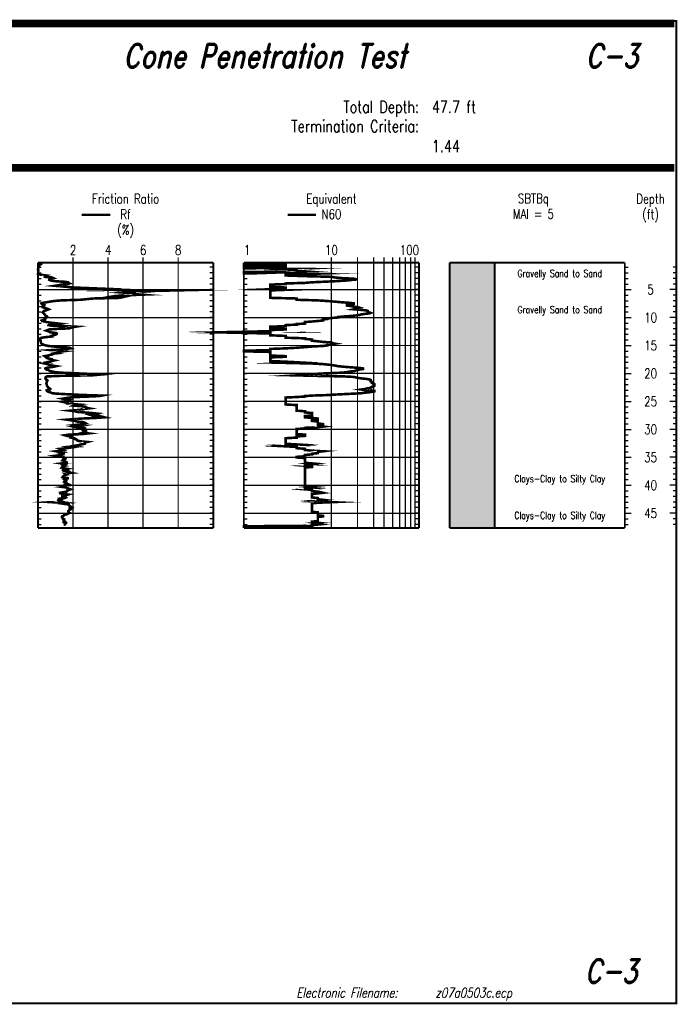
# Model space of a CAD drawing. Extents: x 0 to 10.2, y 0 to 7.6.
# Tile 5 of 5: x 5.1 to 10.2, y 0 to 7.6. Entities that reach past the tile are written whole.
import ezdxf
from ezdxf.enums import TextEntityAlignment as Align

# ---------------------------------------------------------------- set-up
doc = ezdxf.new("R2010")
doc.units = 0
doc.linetypes.add('Dot', pattern=[0.04, 0, -0.04])
doc.linetypes.add('Solid', pattern=[0])
doc.layers.get('0').update_dxf_attribs({"linetype": 'Solid'})
doc.styles.add('ROMAND', font='romand', dxfattribs={"height": 1})

msp = doc.modelspace()

# ---------------------------------------------------------------- linework, layer by layer
at = {"color": 7, "linetype": 'Solid'}
for points, const_width in [([(0, 0), (10.15, 0), (10.15, 7.625), (0, 7.625), (0, 0)], 0.015), ([(0, 0), (10.15, 0), (10.15, 7.625), (0, 7.625), (0, 0)], 0.015), ([(0, 0), (10.15, 0), (10.15, 7.625), (0, 7.625), (0, 0)], 0.015), ([(0, 0), (10.15, 0), (10.15, 7.625), (0, 7.625), (0, 0)], 0.015), ([(0, 0), (10.15, 0), (10.15, 7.625), (0, 7.625), (0, 0)], 0.015), ([(0, 0), (10.15, 0), (10.15, 7.625), (0, 7.625), (0, 0)], 0.015), ([(0, 0), (10.15, 0), (10.15, 7.625), (0, 7.625), (0, 0)], 0.015), ([(0, 0), (10.15, 0), (10.15, 7.625), (0, 7.625), (0, 0)], 0.015), ([(0, 0), (10.15, 0), (10.15, 7.625), (0, 7.625), (0, 0)], 0.015), ([(0, 0), (10.15, 0), (10.15, 7.625), (0, 7.625), (0, 0)], 0.015), ([(0, 0), (10.15, 0), (10.15, 7.625), (0, 7.625), (0, 0)], 0.015), ([(0, 0), (10.15, 0), (10.15, 7.625), (0, 7.625), (0, 0)], 0.015), ([(0, 0), (10.15, 0), (10.15, 7.625), (0, 7.625), (0, 0)], 0.015), ([(0, 0), (10.15, 0), (10.15, 7.625), (0, 7.625), (0, 0)], 0.015), ([(0, 0), (10.15, 0), (10.15, 7.625), (0, 7.625), (0, 0)], 0.015), ([(0, 0), (10.15, 0), (10.15, 7.625), (0, 7.625), (0, 0)], 0.015), ([(0, 0), (10.15, 0), (10.15, 7.625), (0, 7.625), (0, 0)], 0.015), ([(0, 0), (10.15, 0), (10.15, 7.625), (0, 7.625), (0, 0)], 0.015), ([(0, 0), (10.15, 0), (10.15, 7.625), (0, 7.625), (0, 0)], 0.015), ([(0, 0), (10.15, 0), (10.15, 7.625), (0, 7.625), (0, 0)], 0.015), ([(0, 0), (10.15, 0), (10.15, 7.625), (0, 7.625), (0, 0)], 0.015), ([(0, 0), (10.15, 0), (10.15, 7.625), (0, 7.625), (0, 0)], 0.015), ([(0.015, 7.62), (10.135, 7.62)], 0.03), ([(0.015, 7.59), (10.135, 7.59)], 0.03), ([(0.015, 6.5), (10.135, 6.5)], 0.03), ([(0.015, 6.47), (10.135, 6.47)], 0.03), ([(5.194, 5.75), (6.554, 5.75)], 0.015), ([(5.194, 5.75), (5.194, 3.6891)], 0.015), ([(6.554, 5.75), (6.554, 3.6891)], 0.015), ([(6.792, 5.75), (8.152, 5.75)], 0.015), ([(6.792, 5.75), (6.792, 3.6891)], 0.015), ([(8.152, 5.75), (8.152, 3.6891)], 0.015), ([(8.39, 5.75), (9.75, 5.75)], 0.015), ([(8.39, 5.75), (8.39, 3.6891)], 0.015), ([(8.74, 5.75), (8.74, 3.6891)], 0.015), ([(9.75, 5.75), (9.75, 3.6891)], 0.015), ([(9.75, 5.75), (9.75, 3.6891)], 0.015), ([(10.15, 5.75), (10.15, 3.6891)], 0.015), ([(5.194, 3.6891), (6.554, 3.6891)], 0.015), ([(6.792, 3.6891), (8.152, 3.6891)], 0.015), ([(8.39, 3.6891), (8.74, 3.6891)], 0.015), ([(8.74, 3.6891), (9.75, 3.6891)], 0.015)]:
    msp.add_lwpolyline(points, dxfattribs=dict(at, const_width=const_width))
at = {"color": 205, "linetype": 'Solid', "const_width": 0.02}
for points in [[(5.534, 6.12), (5.754, 6.12)], [(5.2266, 5.7404), (5.213, 5.737), (5.2103, 5.7335), (5.2049, 5.73), (5.1981, 5.7157), (5.1981, 5.7119), (5.194, 5.7004), (5.1954, 5.6965), (5.194, 5.6917), (5.1967, 5.6867), (5.1954, 5.6816), (5.194, 5.6603), (5.2185, 5.655), (5.2579, 5.6496), (5.2457, 5.6444), (5.247, 5.6391), (5.3028, 5.6342), (5.3123, 5.6293), (5.2851, 5.6246), (5.2824, 5.6208), (5.2838, 5.618), (5.2824, 5.6152), (5.2892, 5.6124), (5.2974, 5.6096), (5.3164, 5.6066), (5.3477, 5.6037), (5.4021, 5.6006), (5.4266, 5.5967), (5.4266, 5.5922), (5.4374, 5.5876), (5.4225, 5.5831), (5.3749, 5.5786), (5.3558, 5.5742), (5.3259, 5.5697), (5.3762, 5.5652), (5.4238, 5.5607), (5.4701, 5.5563), (5.583, 5.5517), (5.6945, 5.5472), (5.5911, 5.5427), (5.8033, 5.5382), (5.8672, 5.5337), (6.1215, 5.5305), (5.8862, 5.5251), (5.9542, 5.5202), (5.8767, 5.5154), (5.9434, 5.5105), (5.942, 5.5056), (6.0005, 5.5007), (5.874, 5.4958), (5.7978, 5.4909), (5.7693, 5.486), (5.8482, 5.481), (5.8264, 5.476), (5.6238, 5.471), (5.5734, 5.4661), (5.5272, 5.4611), (5.3749, 5.4562), (5.3164, 5.4513), (5.2865, 5.4465), (5.2606, 5.4418), (5.2321, 5.4374), (5.2198, 5.4331), (5.2226, 5.4288), (5.2334, 5.4245), (5.243, 5.4202), (5.2416, 5.416), (5.2334, 5.4117), (5.2266, 5.4074), (5.2294, 5.4032), (5.2416, 5.3991), (5.2552, 5.395), (5.2688, 5.3908), (5.277, 5.3871), (5.2552, 5.3788), (5.2416, 5.3748), (5.2375, 5.3709), (5.2321, 5.367), (5.2307, 5.363), (5.2334, 5.3591), (5.2375, 5.3552), (5.243, 5.3513), (5.247, 5.3474), (5.2484, 5.3434), (5.2498, 5.3394), (5.2566, 5.3355), (5.2634, 5.3315), (5.2661, 5.3276), (5.2593, 5.3237), (5.2538, 5.3197), (5.2511, 5.3158), (5.2498, 5.3119), (5.247, 5.308), (5.2334, 5.3041), (5.2226, 5.3001), (5.2253, 5.2963), (5.247, 5.2923), (5.2593, 5.2883), (5.2824, 5.2843), (5.3205, 5.2803), (5.3518, 5.2764), (5.311, 5.2724), (5.2797, 5.2683), (5.277, 5.2643), (5.296, 5.2602), (5.4075, 5.2561), (5.4864, 5.252), (5.4619, 5.2479), (5.447, 5.2433), (5.4361, 5.2391), (5.3327, 5.2348), (5.281, 5.2305), (5.2688, 5.2261), (5.2579, 5.2217), (5.2729, 5.2172), (5.281, 5.2128), (5.2892, 5.2083), (5.33, 5.2037), (5.3395, 5.1991), (5.3382, 5.1945), (5.33, 5.1898), (5.311, 5.1852), (5.2987, 5.1805), (5.3014, 5.1759), (5.2538, 5.1712), (5.2239, 5.1666), (5.2103, 5.1618), (5.2049, 5.1572), (5.2022, 5.1525), (5.2103, 5.1479), (5.2144, 5.1432), (5.2144, 5.1386), (5.2158, 5.134), (5.2158, 5.1294), (5.2185, 5.1248), (5.2212, 5.1202), (5.2294, 5.1157), (5.2375, 5.1112), (5.2552, 5.1067), (5.2715, 5.1026), (5.3191, 5.0981), (5.3994, 5.0934), (5.4374, 5.0887), (5.447, 5.0841), (5.413, 5.0795), (5.3667, 5.0748), (5.2946, 5.0701), (5.3368, 5.0655), (5.3885, 5.0609), (5.3518, 5.0562), (5.3382, 5.0515), (5.3504, 5.0468), (5.3042, 5.0421), (5.3055, 5.0374), (5.2865, 5.0327), (5.2742, 5.0281), (5.2457, 5.0234), (5.2525, 5.0186), (5.2661, 5.0139), (5.2634, 5.0092), (5.2756, 5.0045), (5.2987, 4.9997), (5.2974, 4.995), (5.3191, 4.9903), (5.296, 4.9855), (5.2824, 4.9806), (5.262, 4.9759), (5.2756, 4.9712), (5.247, 4.9664), (5.2674, 4.9619), (5.281, 4.9549), (5.3042, 4.9501), (5.3341, 4.9455), (5.3137, 4.9409), (5.281, 4.9365), (5.2593, 4.9321), (5.2511, 4.9279), (5.2525, 4.9238), (5.2593, 4.9197), (5.2742, 4.9155), (5.281, 4.9114), (5.2865, 4.9073), (5.3082, 4.9032), (5.3286, 4.899), (5.3735, 4.8949), (5.481, 4.8907), (5.5694, 4.8866), (5.5775, 4.8825), (5.6537, 4.8783), (5.6074, 4.8742), (5.3545, 4.8702), (5.2647, 4.8662), (5.2566, 4.8623), (5.2525, 4.8584), (5.2511, 4.8545), (5.2525, 4.8507), (5.2538, 4.8469), (5.2566, 4.8429), (5.2634, 4.8391), (5.2674, 4.8352), (5.2661, 4.8314), (5.2634, 4.8276), (5.2606, 4.8238), (5.2606, 4.8158), (5.2593, 4.8123), (5.2593, 4.8087), (5.2606, 4.8052), (5.262, 4.8017), (5.262, 4.7967), (5.2634, 4.7931), (5.2661, 4.7895), (5.2688, 4.7859), (5.2715, 4.7823), (5.2729, 4.7787), (5.2797, 4.7751), (5.2851, 4.7715), (5.2892, 4.768), (5.2865, 4.7644), (5.2715, 4.7607), (5.2606, 4.7572), (5.262, 4.7537), (5.2674, 4.7501), (5.2742, 4.7466), (5.2865, 4.7431), (5.2974, 4.7395), (5.3042, 4.7359), (5.3382, 4.7323), (5.4034, 4.7287), (5.4755, 4.725), (5.5626, 4.7213), (5.6877, 4.7174), (5.6686, 4.7137), (5.5925, 4.71), (5.4905, 4.7062), (5.4402, 4.7025), (5.413, 4.6986), (5.3912, 4.6948), (5.4184, 4.691), (5.4089, 4.6872), (5.4402, 4.6833), (5.4347, 4.6794), (5.447, 4.6727), (5.4279, 4.6687), (5.4034, 4.6646), (5.4225, 4.6605), (5.4211, 4.6564), (5.4578, 4.6523), (5.5054, 4.6482), (5.4796, 4.644), (5.4701, 4.6398), (5.5245, 4.6356), (5.5598, 4.6313), (5.5653, 4.627), (5.5653, 4.6227), (5.5898, 4.6182), (5.553, 4.6137), (5.5394, 4.6093), (5.5, 4.6048), (5.4456, 4.6003), (5.4823, 4.5957), (5.4959, 4.5911), (5.5544, 4.5865), (5.6115, 4.582), (5.6537, 4.5774), (5.6374, 4.5728), (5.5993, 4.5681), (5.6156, 4.5633), (5.6741, 4.5584), (5.6904, 4.5536), (5.7094, 4.5487), (5.6428, 4.5439), (5.5367, 4.5392), (5.4184, 4.5304), (5.4524, 4.5254), (5.4823, 4.5206), (5.4973, 4.5157), (5.5476, 4.5108), (5.5585, 4.5059), (5.5666, 4.501), (5.5462, 4.4962), (5.5041, 4.4914), (5.5544, 4.4865), (5.5326, 4.4817), (5.4674, 4.4769), (5.4878, 4.472), (5.5313, 4.4672), (5.5598, 4.4624), (5.5598, 4.4577), (5.5408, 4.4528), (5.5408, 4.448), (5.5585, 4.4432), (5.553, 4.4384), (5.5639, 4.4335), (5.5449, 4.4287), (5.5843, 4.4239), (5.5422, 4.4191), (5.432, 4.4143), (5.4021, 4.4095), (5.417, 4.4047), (5.4565, 4.3999), (5.4497, 4.3912), (5.4742, 4.3864), (5.4728, 4.3816), (5.4932, 4.3768), (5.4986, 4.372), (5.5, 4.3671), (5.5245, 4.3622), (5.5762, 4.3574), (5.5585, 4.3526), (5.5598, 4.3478), (5.5571, 4.343), (5.5258, 4.3381), (5.5095, 4.3333), (5.481, 4.3284), (5.4986, 4.3235), (5.4306, 4.3188), (5.4483, 4.3139), (5.4157, 4.3091), (5.3681, 4.3043), (5.3817, 4.2995), (5.3926, 4.2947), (5.3749, 4.2899), (5.3354, 4.2851), (5.3599, 4.2803), (5.3885, 4.2755), (5.3735, 4.2707), (5.3926, 4.2659), (5.3912, 4.2611), (5.379, 4.2564), (5.3341, 4.2508), (5.3654, 4.2463), (5.3898, 4.2417), (5.3885, 4.237), (5.4062, 4.2324), (5.4075, 4.2278), (5.4034, 4.2231), (5.3898, 4.2185), (5.3844, 4.2138), (5.3994, 4.2093), (5.3966, 4.2047), (5.4157, 4.2001), (5.417, 4.1955), (5.379, 4.1909), (5.4116, 4.1863), (5.4048, 4.1817), (5.3926, 4.1772), (5.4034, 4.1726), (5.3844, 4.168), (5.383, 4.1633), (5.379, 4.1588), (5.3871, 4.1542), (5.4143, 4.1496), (5.3858, 4.145), (5.3871, 4.1404), (5.4252, 4.1358), (5.4306, 4.1312), (5.413, 4.1266), (5.4266, 4.122), (5.4497, 4.1174), (5.4034, 4.1128), (5.4157, 4.1041), (5.398, 4.0995), (5.3939, 4.095), (5.3912, 4.0904), (5.3858, 4.0858), (5.398, 4.0812), (5.4252, 4.0766), (5.4252, 4.0721), (5.4034, 4.0675), (5.413, 4.0629), (5.413, 4.0584), (5.3994, 4.0537), (5.3966, 4.0492), (5.4116, 4.0446), (5.4143, 4.04), (5.4102, 4.0355), (5.4225, 4.0309), (5.4007, 4.0263), (5.3966, 4.0217), (5.4102, 4.0172), (5.4116, 4.0126), (5.3844, 4.008), (5.4198, 4.0034), (5.4225, 3.9989), (5.432, 3.9943), (5.4456, 3.9897), (5.4334, 3.9852), (5.4198, 3.9806), (5.4198, 3.9761), (5.4143, 3.9715), (5.3654, 3.9629), (5.3667, 3.9583), (5.3885, 3.9538), (5.4266, 3.9492), (5.4116, 3.9447), (5.3817, 3.9401), (5.3817, 3.9355), (5.4048, 3.931), (5.4102, 3.9264), (5.3994, 3.9219), (5.3654, 3.9173), (5.3708, 3.9127), (5.3518, 3.9082), (5.3504, 3.9037), (5.3572, 3.8991), (5.3776, 3.8946), (5.3001, 3.8901), (5.3694, 3.8855), (5.4238, 3.8809), (5.4021, 3.8764), (5.4334, 3.8719), (5.4347, 3.8673), (5.4374, 3.8628), (5.4415, 3.8583), (5.4524, 3.8537), (5.4578, 3.8492), (5.4429, 3.8446), (5.447, 3.8401), (5.4497, 3.8356), (5.4374, 3.8311), (5.432, 3.8243), (5.4279, 3.8198), (5.4279, 3.8153), (5.4279, 3.8109), (5.4388, 3.8063), (5.4266, 3.8018), (5.4198, 3.7973), (5.4021, 3.7928), (5.3939, 3.7883), (5.3912, 3.7838), (5.3803, 3.7794), (5.379, 3.7749), (5.383, 3.7703), (5.3844, 3.7659), (5.3858, 3.7613), (5.3966, 3.7569), (5.3953, 3.7524), (5.3926, 3.7479), (5.3926, 3.7433), (5.4048, 3.7388), (5.4089, 3.7343), (5.3994, 3.7298), (5.4075, 3.7253), (5.4034, 3.7208), (5.4034, 3.7163), (5.4021, 3.7118), (5.4034, 3.7073)]]:
    msp.add_lwpolyline(points, dxfattribs=at)
at = {"color": 244, "linetype": 'Solid', "const_width": 0.02}
for points in [[(7.132, 6.12), (7.352, 6.12)], [(6.792, 5.75), (6.792, 5.7469), (6.792, 5.7436), (7.1164, 5.7404), (7.1164, 5.737), (7.1164, 5.7335), (7.1164, 5.73), (6.792, 5.7265), (6.792, 5.7229), (6.792, 5.7193), (7.1164, 5.7157), (7.1164, 5.7119), (6.792, 5.7081), (6.792, 5.7043), (7.2014, 5.7004), (7.1164, 5.6965), (7.2014, 5.6917), (7.2014, 5.6867), (7.2673, 5.6816), (6.792, 5.6766), (6.792, 5.6717), (6.792, 5.6657), (7.2673, 5.6603), (7.1164, 5.655), (7.1164, 5.6496), (7.2673, 5.6444), (7.472, 5.6391), (7.5001, 5.6342), (7.5495, 5.6293), (7.6456, 5.6246), (7.6616, 5.6208), (7.6616, 5.618), (7.6287, 5.6152), (7.6108, 5.6124), (7.5714, 5.6096), (7.5258, 5.6066), (7.472, 5.6037), (7.4061, 5.6006), (7.3211, 5.5967), (7.2673, 5.5922), (7.1164, 5.5876), (7.1164, 5.5831), (6.9967, 5.5786), (6.9967, 5.5742), (6.9967, 5.5697), (6.9967, 5.5652), (6.9967, 5.5607), (7.1164, 5.5563), (7.1164, 5.5517), (7.1164, 5.5472), (6.9967, 5.5427), (7.1164, 5.5382), (6.9967, 5.5337), (6.9967, 5.5305), (6.9967, 5.5251), (6.9967, 5.5202), (6.9967, 5.5154), (6.9967, 5.5105), (6.9967, 5.5056), (6.9967, 5.5007), (6.9967, 5.4958), (6.9967, 5.4909), (6.9967, 5.486), (6.9967, 5.481), (6.9967, 5.476), (7.2014, 5.471), (7.2014, 5.4661), (7.2014, 5.4611), (7.3667, 5.4562), (7.4409, 5.4513), (7.5001, 5.4465), (7.5495, 5.4418), (7.6108, 5.4374), (7.6456, 5.4331), (7.6456, 5.4288), (7.6108, 5.4245), (7.5917, 5.4202), (7.5917, 5.416), (7.6287, 5.4117), (7.6456, 5.4074), (7.6767, 5.4032), (7.6911, 5.3991), (7.6767, 5.395), (7.6616, 5.3908), (7.6456, 5.3871), (7.7426, 5.3788), (7.7542, 5.3748), (7.7542, 5.3709), (7.7542, 5.367), (7.7653, 5.363), (7.7761, 5.3591), (7.7653, 5.3552), (7.7305, 5.3513), (7.7048, 5.3474), (7.6911, 5.3434), (7.6616, 5.3394), (7.6287, 5.3355), (7.5714, 5.3315), (7.5258, 5.3276), (7.5258, 5.3237), (7.472, 5.3197), (7.4409, 5.3158), (7.4409, 5.3119), (7.4061, 5.308), (7.4061, 5.3041), (7.4061, 5.3001), (7.3667, 5.2963), (7.3211, 5.2923), (7.2673, 5.2883), (7.2673, 5.2843), (7.2673, 5.2803), (7.2673, 5.2764), (7.2014, 5.2724), (7.2014, 5.2683), (7.1164, 5.2643), (7.1164, 5.2602), (7.1164, 5.2561), (6.9967, 5.252), (6.9967, 5.2479), (6.9967, 5.2433), (6.9967, 5.2391), (7.1164, 5.2348), (7.1164, 5.2305), (6.9967, 5.2261), (6.9967, 5.2217), (6.9967, 5.2172), (6.792, 5.2128), (6.9967, 5.2083), (6.792, 5.2037), (6.9967, 5.1991), (6.9967, 5.1945), (6.9967, 5.1898), (6.9967, 5.1852), (7.1164, 5.1805), (7.1164, 5.1759), (7.1164, 5.1712), (7.1164, 5.1666), (7.2673, 5.1618), (7.2673, 5.1572), (7.3211, 5.1525), (7.3211, 5.1479), (7.3211, 5.1432), (7.3667, 5.1386), (7.4061, 5.134), (7.472, 5.1294), (7.472, 5.1248), (7.5001, 5.1202), (7.472, 5.1157), (7.4409, 5.1112), (7.4409, 5.1067), (7.4061, 5.1026), (7.3211, 5.0981), (7.2673, 5.0934), (7.2014, 5.0887), (7.1164, 5.0841), (6.9967, 5.0795), (6.9967, 5.0748), (6.9967, 5.0701), (6.792, 5.0655), (6.792, 5.0609), (6.9967, 5.0562), (6.9967, 5.0515), (6.9967, 5.0468), (6.9967, 5.0421), (6.9967, 5.0374), (6.9967, 5.0327), (6.9967, 5.0281), (7.1164, 5.0234), (7.1164, 5.0186), (6.9967, 5.0139), (6.9967, 5.0092), (6.9967, 5.0045), (6.9967, 4.9997), (6.9967, 4.995), (6.9967, 4.9903), (6.9967, 4.9855), (7.1164, 4.9806), (7.2014, 4.9759), (7.1164, 4.9712), (7.3211, 4.9664), (7.4061, 4.9619), (7.472, 4.9549), (7.5001, 4.9501), (7.5258, 4.9455), (7.5714, 4.9409), (7.6287, 4.9365), (7.6911, 4.9321), (7.718, 4.9279), (7.718, 4.9238), (7.6911, 4.9197), (7.6767, 4.9155), (7.6616, 4.9114), (7.6456, 4.9073), (7.6108, 4.9032), (7.5917, 4.899), (7.5495, 4.8949), (7.4409, 4.8907), (7.3667, 4.8866), (7.3211, 4.8825), (7.2673, 4.8783), (7.2014, 4.8742), (7.3667, 4.8702), (7.5714, 4.8662), (7.6456, 4.8623), (7.6616, 4.8584), (7.6767, 4.8545), (7.7048, 4.8507), (7.7426, 4.8469), (7.7653, 4.8429), (7.7761, 4.8391), (7.7761, 4.8352), (7.7761, 4.8314), (7.7761, 4.8276), (7.7864, 4.8238), (7.7864, 4.8158), (7.7964, 4.8123), (7.7964, 4.8087), (7.8061, 4.8052), (7.8061, 4.8017), (7.8061, 4.7967), (7.8061, 4.7931), (7.7964, 4.7895), (7.7864, 4.7859), (7.7864, 4.7823), (7.7761, 4.7787), (7.7653, 4.7751), (7.7426, 4.7715), (7.7305, 4.768), (7.7048, 4.7644), (7.7305, 4.7607), (7.7864, 4.7572), (7.8061, 4.7537), (7.8061, 4.7501), (7.7864, 4.7466), (7.7653, 4.7431), (7.7305, 4.7395), (7.7048, 4.7359), (7.6456, 4.7323), (7.5714, 4.7287), (7.5001, 4.725), (7.4409, 4.7213), (7.3211, 4.7174), (7.2673, 4.7137), (7.2673, 4.71), (7.2014, 4.7062), (7.1164, 4.7025), (7.1164, 4.6986), (7.1164, 4.6948), (7.1164, 4.691), (7.1164, 4.6872), (7.1164, 4.6833), (7.1164, 4.6794), (7.1164, 4.6727), (7.1164, 4.6687), (7.1164, 4.6646), (7.1164, 4.6605), (7.1164, 4.6564), (7.1164, 4.6523), (7.1164, 4.6482), (7.2014, 4.644), (7.2014, 4.6398), (7.2014, 4.6356), (7.2014, 4.6313), (7.2014, 4.627), (7.2014, 4.6227), (7.2014, 4.6182), (7.2014, 4.6137), (7.2014, 4.6093), (7.2014, 4.6048), (7.2014, 4.6003), (7.2673, 4.5957), (7.2673, 4.5911), (7.2673, 4.5865), (7.3211, 4.582), (7.3211, 4.5774), (7.3211, 4.5728), (7.3211, 4.5681), (7.3211, 4.5633), (7.2673, 4.5584), (7.2673, 4.5536), (7.2673, 4.5487), (7.3211, 4.5439), (7.3667, 4.5392), (7.3667, 4.5304), (7.3211, 4.5254), (7.3211, 4.5206), (7.3667, 4.5157), (7.3667, 4.5108), (7.3667, 4.5059), (7.3667, 4.501), (7.4061, 4.4962), (7.4061, 4.4914), (7.3667, 4.4865), (7.3667, 4.4817), (7.4061, 4.4769), (7.3667, 4.472), (7.2673, 4.4672), (7.2673, 4.4624), (7.2014, 4.4577), (7.2014, 4.4528), (7.2014, 4.448), (7.2014, 4.4432), (7.2014, 4.4384), (7.2014, 4.4335), (7.2014, 4.4287), (7.2014, 4.4239), (7.2014, 4.4191), (7.2673, 4.4143), (7.2673, 4.4095), (7.2673, 4.4047), (7.2014, 4.3999), (7.2014, 4.3912), (7.1164, 4.3864), (7.1164, 4.3816), (7.1164, 4.3768), (7.1164, 4.372), (7.1164, 4.3671), (7.1164, 4.3622), (7.1164, 4.3574), (7.1164, 4.3526), (7.1164, 4.3478), (7.1164, 4.343), (7.2014, 4.3381), (7.1164, 4.3333), (7.2014, 4.3284), (7.1164, 4.3235), (7.2014, 4.3188), (7.2014, 4.3139), (7.2014, 4.3091), (7.2673, 4.3043), (7.2673, 4.2995), (7.2673, 4.2947), (7.3211, 4.2899), (7.4061, 4.2851), (7.3667, 4.2803), (7.3667, 4.2755), (7.3667, 4.2707), (7.3211, 4.2659), (7.3211, 4.2611), (7.2673, 4.2564), (7.2673, 4.2508), (7.2673, 4.2463), (7.2014, 4.2417), (7.2014, 4.237), (7.2673, 4.2324), (7.2673, 4.2278), (7.2673, 4.2231), (7.2673, 4.2185), (7.2673, 4.2138), (7.2673, 4.2093), (7.2673, 4.2047), (7.2673, 4.2001), (7.2673, 4.1955), (7.3211, 4.1909), (7.2673, 4.1863), (7.2673, 4.1817), (7.3211, 4.1772), (7.2673, 4.1726), (7.3211, 4.168), (7.3211, 4.1633), (7.2673, 4.1588), (7.2673, 4.1542), (7.2673, 4.1496), (7.2673, 4.145), (7.2673, 4.1404), (7.2673, 4.1358), (7.2673, 4.1312), (7.2673, 4.1266), (7.2673, 4.122), (7.2673, 4.1174), (7.2673, 4.1128), (7.2673, 4.1041), (7.2673, 4.0995), (7.2673, 4.095), (7.2673, 4.0904), (7.2673, 4.0858), (7.2673, 4.0812), (7.2673, 4.0766), (7.2673, 4.0721), (7.2673, 4.0675), (7.2673, 4.0629), (7.2673, 4.0584), (7.2673, 4.0537), (7.2673, 4.0492), (7.2673, 4.0446), (7.2673, 4.04), (7.2673, 4.0355), (7.2673, 4.0309), (7.2673, 4.0263), (7.2673, 4.0217), (7.2673, 4.0172), (7.2673, 4.0126), (7.3211, 4.008), (7.2673, 4.0034), (7.2673, 3.9989), (7.3211, 3.9943), (7.2673, 3.9897), (7.3211, 3.9852), (7.3211, 3.9806), (7.3211, 3.9761), (7.3667, 3.9715), (7.4061, 3.9629), (7.3667, 3.9583), (7.3211, 3.9538), (7.3211, 3.9492), (7.3211, 3.9447), (7.3211, 3.9401), (7.3211, 3.9355), (7.3211, 3.931), (7.3211, 3.9264), (7.3667, 3.9219), (7.3667, 3.9173), (7.3667, 3.9127), (7.4061, 3.9082), (7.3667, 3.9037), (7.3211, 3.8991), (7.3667, 3.8946), (7.472, 3.8901), (7.3667, 3.8855), (7.3211, 3.8809), (7.3211, 3.8764), (7.3211, 3.8719), (7.3211, 3.8673), (7.3211, 3.8628), (7.3211, 3.8583), (7.3211, 3.8537), (7.3211, 3.8492), (7.3211, 3.8446), (7.3211, 3.8401), (7.3211, 3.8356), (7.3211, 3.8311), (7.3211, 3.8243), (7.3211, 3.8198), (7.3211, 3.8153), (7.3667, 3.8109), (7.3667, 3.8063), (7.3667, 3.8018), (7.3667, 3.7973), (7.3667, 3.7928), (7.3667, 3.7883), (7.4061, 3.7838), (7.4061, 3.7794), (7.3667, 3.7749), (7.3667, 3.7703), (7.3667, 3.7659), (7.3667, 3.7613), (7.3667, 3.7569), (7.3667, 3.7524), (7.3667, 3.7479), (7.3667, 3.7433), (7.3211, 3.7388), (7.3211, 3.7343), (7.3667, 3.7298), (7.3211, 3.7253), (7.3211, 3.7208), (7.3667, 3.7163), (7.3211, 3.7118), (7.3211, 3.7073), (6.792, 3.7028), (6.792, 3.6983), (6.792, 3.6938), (6.792, 3.6893)]]:
    msp.add_lwpolyline(points, dxfattribs=at)
at = {"color": 8, "linetype": 'Solid', "const_width": 0.01}
for points in [[(5.466, 5.75), (5.466, 5.79)], [(5.738, 5.75), (5.738, 5.79)], [(6.01, 5.75), (6.01, 5.79)], [(6.282, 5.75), (6.282, 5.79)]]:
    msp.add_lwpolyline(points, dxfattribs=at)
at = {"color": 8, "linetype": 'Dot', "const_width": 0.01}
for points in [[(5.466, 5.75), (5.466, 3.6891)], [(5.738, 5.75), (5.738, 3.6891)], [(6.01, 5.75), (6.01, 3.6891)], [(6.282, 5.75), (6.282, 3.6891)], [(7.472, 5.79), (7.472, 3.6891)], [(7.6744, 5.79), (7.6744, 3.6891)], [(7.8002, 5.79), (7.8002, 3.6891)], [(7.88, 5.79), (7.88, 3.6891)], [(7.9473, 5.79), (7.9473, 3.6891)], [(8.0011, 5.79), (8.0011, 3.6891)], [(8.0467, 5.79), (8.0467, 3.6891)], [(8.0861, 5.79), (8.0861, 3.6891)], [(8.1209, 5.79), (8.1209, 3.6891)], [(5.194, 5.5401), (6.554, 5.5401)], [(6.554, 5.5401), (5.194, 5.5401)], [(6.792, 5.5401), (8.152, 5.5401)], [(8.152, 5.5401), (6.792, 5.5401)], [(5.194, 5.3231), (6.554, 5.3231)], [(6.554, 5.3231), (5.194, 5.3231)], [(6.792, 5.3231), (8.152, 5.3231)], [(8.152, 5.3231), (6.792, 5.3231)], [(5.194, 5.1062), (6.554, 5.1062)], [(6.554, 5.1062), (5.194, 5.1062)], [(6.792, 5.1062), (8.152, 5.1062)], [(8.152, 5.1062), (6.792, 5.1062)], [(5.194, 4.8892), (6.554, 4.8892)], [(6.554, 4.8892), (5.194, 4.8892)], [(6.792, 4.8892), (8.152, 4.8892)], [(8.152, 4.8892), (6.792, 4.8892)], [(5.194, 4.6723), (6.554, 4.6723)], [(6.554, 4.6723), (5.194, 4.6723)], [(6.792, 4.6723), (8.152, 4.6723)], [(8.152, 4.6723), (6.792, 4.6723)], [(5.194, 4.4553), (6.554, 4.4553)], [(6.554, 4.4553), (5.194, 4.4553)], [(6.792, 4.4553), (8.152, 4.4553)], [(8.152, 4.4553), (6.792, 4.4553)], [(5.194, 4.2384), (6.554, 4.2384)], [(6.554, 4.2384), (5.194, 4.2384)], [(6.792, 4.2384), (8.152, 4.2384)], [(8.152, 4.2384), (6.792, 4.2384)], [(5.194, 4.0215), (6.554, 4.0215)], [(6.554, 4.0215), (5.194, 4.0215)], [(6.792, 4.0215), (8.152, 4.0215)], [(8.152, 4.0215), (6.792, 4.0215)], [(5.194, 3.8045), (6.554, 3.8045)], [(6.554, 3.8045), (5.194, 3.8045)], [(6.792, 3.8045), (8.152, 3.8045)], [(8.152, 3.8045), (6.792, 3.8045)]]:
    msp.add_lwpolyline(points, dxfattribs=at)
at = {"color": 7, "linetype": 'Solid'}
for points in [[(5.194, 5.7136), (5.219, 5.7136)], [(5.194, 5.6702), (5.219, 5.6702)], [(6.554, 5.7136), (6.529, 5.7136)], [(6.554, 5.6702), (6.529, 5.6702)], [(6.792, 5.7136), (6.817, 5.7136)], [(6.792, 5.6702), (6.817, 5.6702)], [(8.152, 5.7136), (8.127, 5.7136)], [(8.152, 5.6702), (8.127, 5.6702)], [(9.75, 5.7136), (9.775, 5.7136)], [(9.75, 5.6702), (9.775, 5.6702)], [(10.15, 5.7136), (10.125, 5.7136)], [(10.15, 5.6702), (10.125, 5.6702)], [(5.194, 5.6268), (5.219, 5.6268)], [(5.194, 5.5834), (5.219, 5.5834)], [(6.554, 5.6268), (6.529, 5.6268)], [(6.554, 5.5834), (6.529, 5.5834)], [(6.792, 5.6268), (6.817, 5.6268)], [(6.792, 5.5834), (6.817, 5.5834)], [(8.152, 5.6268), (8.127, 5.6268)], [(8.152, 5.5834), (8.127, 5.5834)], [(9.75, 5.6268), (9.775, 5.6268)], [(9.75, 5.5834), (9.775, 5.5834)], [(10.15, 5.6268), (10.125, 5.6268)], [(10.15, 5.5834), (10.125, 5.5834)], [(5.194, 5.5401), (5.219, 5.5401)], [(6.554, 5.5401), (6.529, 5.5401)], [(6.792, 5.5401), (6.817, 5.5401)], [(8.152, 5.5401), (8.127, 5.5401)], [(9.75, 5.5401), (9.8, 5.5401)], [(9.75, 5.5401), (9.775, 5.5401)], [(10.15, 5.5401), (10.1, 5.5401)], [(10.15, 5.5401), (10.125, 5.5401)], [(5.194, 5.4967), (5.219, 5.4967)], [(5.194, 5.4533), (5.219, 5.4533)], [(6.554, 5.4967), (6.529, 5.4967)], [(6.554, 5.4533), (6.529, 5.4533)], [(6.792, 5.4967), (6.817, 5.4967)], [(6.792, 5.4533), (6.817, 5.4533)], [(8.152, 5.4967), (8.127, 5.4967)], [(8.152, 5.4533), (8.127, 5.4533)], [(9.75, 5.4967), (9.775, 5.4967)], [(9.75, 5.4533), (9.775, 5.4533)], [(10.15, 5.4967), (10.125, 5.4967)], [(10.15, 5.4533), (10.125, 5.4533)], [(5.194, 5.4099), (5.219, 5.4099)], [(5.194, 5.3665), (5.219, 5.3665)], [(6.554, 5.4099), (6.529, 5.4099)], [(6.554, 5.3665), (6.529, 5.3665)], [(6.792, 5.4099), (6.817, 5.4099)], [(6.792, 5.3665), (6.817, 5.3665)], [(8.152, 5.4099), (8.127, 5.4099)], [(8.152, 5.3665), (8.127, 5.3665)], [(9.75, 5.4099), (9.775, 5.4099)], [(9.75, 5.3665), (9.775, 5.3665)], [(10.15, 5.4099), (10.125, 5.4099)], [(10.15, 5.3665), (10.125, 5.3665)], [(5.194, 5.3231), (5.219, 5.3231)], [(5.194, 5.2797), (5.219, 5.2797)], [(6.554, 5.3231), (6.529, 5.3231)], [(6.554, 5.2797), (6.529, 5.2797)], [(6.792, 5.3231), (6.817, 5.3231)], [(6.792, 5.2797), (6.817, 5.2797)], [(8.152, 5.3231), (8.127, 5.3231)], [(8.152, 5.2797), (8.127, 5.2797)], [(9.75, 5.3231), (9.8, 5.3231)], [(9.75, 5.3231), (9.775, 5.3231)], [(9.75, 5.2797), (9.775, 5.2797)], [(10.15, 5.3231), (10.1, 5.3231)], [(10.15, 5.3231), (10.125, 5.3231)], [(10.15, 5.2797), (10.125, 5.2797)], [(5.194, 5.2363), (5.219, 5.2363)], [(6.554, 5.2363), (6.529, 5.2363)], [(6.792, 5.2363), (6.817, 5.2363)], [(8.152, 5.2363), (8.127, 5.2363)], [(9.75, 5.2363), (9.775, 5.2363)], [(10.15, 5.2363), (10.125, 5.2363)], [(5.194, 5.1929), (5.219, 5.1929)], [(5.194, 5.1496), (5.219, 5.1496)], [(6.554, 5.1929), (6.529, 5.1929)], [(6.554, 5.1496), (6.529, 5.1496)], [(6.792, 5.1929), (6.817, 5.1929)], [(6.792, 5.1496), (6.817, 5.1496)], [(8.152, 5.1929), (8.127, 5.1929)], [(8.152, 5.1496), (8.127, 5.1496)], [(9.75, 5.1929), (9.775, 5.1929)], [(9.75, 5.1496), (9.775, 5.1496)], [(10.15, 5.1929), (10.125, 5.1929)], [(10.15, 5.1496), (10.125, 5.1496)], [(5.194, 5.1062), (5.219, 5.1062)], [(5.194, 5.0628), (5.219, 5.0628)], [(6.554, 5.1062), (6.529, 5.1062)], [(6.554, 5.0628), (6.529, 5.0628)], [(6.792, 5.1062), (6.817, 5.1062)], [(6.792, 5.0628), (6.817, 5.0628)], [(8.152, 5.1062), (8.127, 5.1062)], [(8.152, 5.0628), (8.127, 5.0628)], [(9.75, 5.1062), (9.8, 5.1062)], [(9.75, 5.1062), (9.775, 5.1062)], [(9.75, 5.0628), (9.775, 5.0628)], [(10.15, 5.1062), (10.1, 5.1062)], [(10.15, 5.1062), (10.125, 5.1062)], [(10.15, 5.0628), (10.125, 5.0628)], [(5.194, 5.0194), (5.219, 5.0194)], [(5.194, 4.976), (5.219, 4.976)], [(6.554, 5.0194), (6.529, 5.0194)], [(6.554, 4.976), (6.529, 4.976)], [(6.792, 5.0194), (6.817, 5.0194)], [(6.792, 4.976), (6.817, 4.976)], [(8.152, 5.0194), (8.127, 5.0194)], [(8.152, 4.976), (8.127, 4.976)], [(9.75, 5.0194), (9.775, 5.0194)], [(9.75, 4.976), (9.775, 4.976)], [(10.15, 5.0194), (10.125, 5.0194)], [(10.15, 4.976), (10.125, 4.976)], [(5.194, 4.9326), (5.219, 4.9326)], [(6.554, 4.9326), (6.529, 4.9326)], [(6.792, 4.9326), (6.817, 4.9326)], [(8.152, 4.9326), (8.127, 4.9326)], [(9.75, 4.9326), (9.775, 4.9326)], [(10.15, 4.9326), (10.125, 4.9326)], [(5.194, 4.8892), (5.219, 4.8892)], [(5.194, 4.8458), (5.219, 4.8458)], [(6.554, 4.8892), (6.529, 4.8892)], [(6.554, 4.8458), (6.529, 4.8458)], [(6.792, 4.8892), (6.817, 4.8892)], [(6.792, 4.8458), (6.817, 4.8458)], [(8.152, 4.8892), (8.127, 4.8892)], [(8.152, 4.8458), (8.127, 4.8458)], [(9.75, 4.8892), (9.8, 4.8892)], [(9.75, 4.8892), (9.775, 4.8892)], [(9.75, 4.8458), (9.775, 4.8458)], [(10.15, 4.8892), (10.1, 4.8892)], [(10.15, 4.8892), (10.125, 4.8892)], [(10.15, 4.8458), (10.125, 4.8458)], [(5.194, 4.8025), (5.219, 4.8025)], [(5.194, 4.7591), (5.219, 4.7591)], [(6.554, 4.8025), (6.529, 4.8025)], [(6.554, 4.7591), (6.529, 4.7591)], [(6.792, 4.8025), (6.817, 4.8025)], [(6.792, 4.7591), (6.817, 4.7591)], [(8.152, 4.8025), (8.127, 4.8025)], [(8.152, 4.7591), (8.127, 4.7591)], [(9.75, 4.8025), (9.775, 4.8025)], [(9.75, 4.7591), (9.775, 4.7591)], [(10.15, 4.8025), (10.125, 4.8025)], [(10.15, 4.7591), (10.125, 4.7591)], [(5.194, 4.7157), (5.219, 4.7157)], [(5.194, 4.6723), (5.219, 4.6723)], [(6.554, 4.7157), (6.529, 4.7157)], [(6.554, 4.6723), (6.529, 4.6723)], [(6.792, 4.7157), (6.817, 4.7157)], [(6.792, 4.6723), (6.817, 4.6723)], [(8.152, 4.7157), (8.127, 4.7157)], [(8.152, 4.6723), (8.127, 4.6723)], [(9.75, 4.7157), (9.775, 4.7157)], [(9.75, 4.6723), (9.8, 4.6723)], [(9.75, 4.6723), (9.775, 4.6723)], [(10.15, 4.6723), (10.1, 4.6723)], [(10.15, 4.7157), (10.125, 4.7157)], [(10.15, 4.6723), (10.125, 4.6723)], [(5.194, 4.6289), (5.219, 4.6289)], [(5.194, 4.5855), (5.219, 4.5855)], [(6.554, 4.6289), (6.529, 4.6289)], [(6.554, 4.5855), (6.529, 4.5855)], [(6.792, 4.6289), (6.817, 4.6289)], [(6.792, 4.5855), (6.817, 4.5855)], [(8.152, 4.6289), (8.127, 4.6289)], [(8.152, 4.5855), (8.127, 4.5855)], [(9.75, 4.6289), (9.775, 4.6289)], [(9.75, 4.5855), (9.775, 4.5855)], [(10.15, 4.6289), (10.125, 4.6289)], [(10.15, 4.5855), (10.125, 4.5855)], [(5.194, 4.5421), (5.219, 4.5421)], [(6.554, 4.5421), (6.529, 4.5421)], [(6.792, 4.5421), (6.817, 4.5421)], [(8.152, 4.5421), (8.127, 4.5421)], [(9.75, 4.5421), (9.775, 4.5421)], [(10.15, 4.5421), (10.125, 4.5421)], [(5.194, 4.4987), (5.219, 4.4987)], [(5.194, 4.4553), (5.219, 4.4553)], [(6.554, 4.4987), (6.529, 4.4987)], [(6.554, 4.4553), (6.529, 4.4553)], [(6.792, 4.4987), (6.817, 4.4987)], [(6.792, 4.4553), (6.817, 4.4553)], [(8.152, 4.4987), (8.127, 4.4987)], [(8.152, 4.4553), (8.127, 4.4553)], [(9.75, 4.4987), (9.775, 4.4987)], [(9.75, 4.4553), (9.8, 4.4553)], [(9.75, 4.4553), (9.775, 4.4553)], [(10.15, 4.4553), (10.1, 4.4553)], [(10.15, 4.4987), (10.125, 4.4987)], [(10.15, 4.4553), (10.125, 4.4553)], [(5.194, 4.412), (5.219, 4.412)], [(5.194, 4.3686), (5.219, 4.3686)], [(6.554, 4.412), (6.529, 4.412)], [(6.554, 4.3686), (6.529, 4.3686)], [(6.792, 4.412), (6.817, 4.412)], [(6.792, 4.3686), (6.817, 4.3686)], [(8.152, 4.412), (8.127, 4.412)], [(8.152, 4.3686), (8.127, 4.3686)], [(9.75, 4.412), (9.775, 4.412)], [(9.75, 4.3686), (9.775, 4.3686)], [(10.15, 4.412), (10.125, 4.412)], [(10.15, 4.3686), (10.125, 4.3686)], [(5.194, 4.3252), (5.219, 4.3252)], [(5.194, 4.2818), (5.219, 4.2818)], [(6.554, 4.3252), (6.529, 4.3252)], [(6.554, 4.2818), (6.529, 4.2818)], [(6.792, 4.3252), (6.817, 4.3252)], [(6.792, 4.2818), (6.817, 4.2818)], [(8.152, 4.3252), (8.127, 4.3252)], [(8.152, 4.2818), (8.127, 4.2818)], [(9.75, 4.3252), (9.775, 4.3252)], [(9.75, 4.2818), (9.775, 4.2818)], [(10.15, 4.3252), (10.125, 4.3252)], [(10.15, 4.2818), (10.125, 4.2818)], [(5.194, 4.2384), (5.219, 4.2384)], [(6.554, 4.2384), (6.529, 4.2384)], [(6.792, 4.2384), (6.817, 4.2384)], [(8.152, 4.2384), (8.127, 4.2384)], [(9.75, 4.2384), (9.8, 4.2384)], [(9.75, 4.2384), (9.775, 4.2384)], [(10.15, 4.2384), (10.1, 4.2384)], [(10.15, 4.2384), (10.125, 4.2384)], [(5.194, 4.195), (5.219, 4.195)], [(5.194, 4.1516), (5.219, 4.1516)], [(6.554, 4.195), (6.529, 4.195)], [(6.554, 4.1516), (6.529, 4.1516)], [(6.792, 4.195), (6.817, 4.195)], [(6.792, 4.1516), (6.817, 4.1516)], [(8.152, 4.195), (8.127, 4.195)], [(8.152, 4.1516), (8.127, 4.1516)], [(9.75, 4.195), (9.775, 4.195)], [(9.75, 4.1516), (9.775, 4.1516)], [(10.15, 4.195), (10.125, 4.195)], [(10.15, 4.1516), (10.125, 4.1516)], [(5.194, 4.1082), (5.219, 4.1082)], [(5.194, 4.0648), (5.219, 4.0648)], [(6.554, 4.1082), (6.529, 4.1082)], [(6.554, 4.0648), (6.529, 4.0648)], [(6.792, 4.1082), (6.817, 4.1082)], [(6.792, 4.0648), (6.817, 4.0648)], [(8.152, 4.1082), (8.127, 4.1082)], [(8.152, 4.0648), (8.127, 4.0648)], [(9.75, 4.1082), (9.775, 4.1082)], [(9.75, 4.0648), (9.775, 4.0648)], [(10.15, 4.1082), (10.125, 4.1082)], [(10.15, 4.0648), (10.125, 4.0648)], [(5.194, 4.0215), (5.219, 4.0215)], [(5.194, 3.9781), (5.219, 3.9781)], [(6.554, 4.0215), (6.529, 4.0215)], [(6.554, 3.9781), (6.529, 3.9781)], [(6.792, 4.0215), (6.817, 4.0215)], [(6.792, 3.9781), (6.817, 3.9781)], [(8.152, 4.0215), (8.127, 4.0215)], [(8.152, 3.9781), (8.127, 3.9781)], [(9.75, 4.0215), (9.8, 4.0215)], [(9.75, 4.0215), (9.775, 4.0215)], [(9.75, 3.9781), (9.775, 3.9781)], [(10.15, 4.0215), (10.1, 4.0215)], [(10.15, 4.0215), (10.125, 4.0215)], [(10.15, 3.9781), (10.125, 3.9781)], [(5.194, 3.9347), (5.219, 3.9347)], [(6.554, 3.9347), (6.529, 3.9347)], [(6.792, 3.9347), (6.817, 3.9347)], [(8.152, 3.9347), (8.127, 3.9347)], [(9.75, 3.9347), (9.775, 3.9347)], [(10.15, 3.9347), (10.125, 3.9347)], [(5.194, 3.8913), (5.219, 3.8913)], [(5.194, 3.8479), (5.219, 3.8479)], [(6.554, 3.8913), (6.529, 3.8913)], [(6.554, 3.8479), (6.529, 3.8479)], [(6.792, 3.8913), (6.817, 3.8913)], [(6.792, 3.8479), (6.817, 3.8479)], [(8.152, 3.8913), (8.127, 3.8913)], [(8.152, 3.8479), (8.127, 3.8479)], [(9.75, 3.8913), (9.775, 3.8913)], [(9.75, 3.8479), (9.775, 3.8479)], [(10.15, 3.8913), (10.125, 3.8913)], [(10.15, 3.8479), (10.125, 3.8479)], [(5.194, 3.8045), (5.219, 3.8045)], [(5.194, 3.7611), (5.219, 3.7611)], [(6.554, 3.8045), (6.529, 3.8045)], [(6.554, 3.7611), (6.529, 3.7611)], [(6.792, 3.8045), (6.817, 3.8045)], [(6.792, 3.7611), (6.817, 3.7611)], [(8.152, 3.8045), (8.127, 3.8045)], [(8.152, 3.7611), (8.127, 3.7611)], [(9.75, 3.8045), (9.8, 3.8045)], [(9.75, 3.8045), (9.775, 3.8045)], [(9.75, 3.7611), (9.775, 3.7611)], [(10.15, 3.8045), (10.1, 3.8045)], [(10.15, 3.8045), (10.125, 3.8045)], [(10.15, 3.7611), (10.125, 3.7611)], [(5.194, 3.7177), (5.219, 3.7177)], [(6.554, 3.7177), (6.529, 3.7177)], [(6.792, 3.7177), (6.817, 3.7177)], [(8.152, 3.7177), (8.127, 3.7177)], [(9.75, 3.7177), (9.775, 3.7177)], [(10.15, 3.7177), (10.125, 3.7177)]]:
    msp.add_lwpolyline(points, dxfattribs=at)
at = {"color": 53}
for points in [[(8.39, 5.5876), (8.39, 5.7436), (8.74, 5.5876), (8.74, 5.7436)], [(8.39, 5.308), (8.39, 5.4611), (8.74, 5.308), (8.74, 5.4611)], [(8.39, 4.899), (8.39, 4.9409), (8.74, 4.899), (8.74, 4.9409)], [(8.39, 4.7323), (8.39, 4.8623), (8.74, 4.7323), (8.74, 4.8623)]]:
    msp.add_solid(points, dxfattribs=at)
at = {"color": 2}
for points in [[(8.39, 5.4611), (8.39, 5.5876), (8.74, 5.4611), (8.74, 5.5876)], [(8.39, 5.2643), (8.39, 5.308), (8.74, 5.2643), (8.74, 5.308)], [(8.39, 5.0841), (8.39, 5.1712), (8.74, 5.0841), (8.74, 5.1712)], [(8.39, 4.9409), (8.39, 4.9664), (8.74, 4.9409), (8.74, 4.9664)], [(8.39, 4.8623), (8.39, 4.899), (8.74, 4.8623), (8.74, 4.899)], [(8.39, 4.7137), (8.39, 4.7323), (8.74, 4.7137), (8.74, 4.7323)], [(8.39, 4.4769), (8.39, 4.4817), (8.74, 4.4769), (8.74, 4.4817)]]:
    msp.add_solid(points, dxfattribs=at)
at = {"color": 3}
for points in [[(8.39, 5.252), (8.39, 5.2643), (8.74, 5.252), (8.74, 5.2643)], [(8.39, 5.2217), (8.39, 5.2391), (8.74, 5.2217), (8.74, 5.2391)], [(8.39, 5.1712), (8.39, 5.1945), (8.74, 5.1712), (8.74, 5.1945)], [(8.39, 5.0748), (8.39, 5.0841), (8.74, 5.0748), (8.74, 5.0841)], [(8.39, 5.0186), (8.39, 5.0234), (8.74, 5.0186), (8.74, 5.0234)], [(8.39, 4.9664), (8.39, 4.9759), (8.74, 4.9664), (8.74, 4.9759)], [(8.39, 4.7062), (8.39, 4.7137), (8.74, 4.7062), (8.74, 4.7137)], [(8.39, 4.5536), (8.39, 4.5911), (8.74, 4.5536), (8.74, 4.5911)], [(8.39, 4.4817), (8.39, 4.5487), (8.74, 4.4817), (8.74, 4.5487)], [(8.39, 4.4624), (8.39, 4.4769), (8.74, 4.4624), (8.74, 4.4769)], [(8.39, 4.3999), (8.39, 4.4143), (8.74, 4.3999), (8.74, 4.4143)], [(8.39, 4.2564), (8.39, 4.2899), (8.74, 4.2564), (8.74, 4.2899)]]:
    msp.add_solid(points, dxfattribs=at)
at = {"color": 94}
for points in [[(8.39, 5.2391), (8.39, 5.252), (8.74, 5.2391), (8.74, 5.252)], [(8.39, 5.1945), (8.39, 5.2217), (8.74, 5.1945), (8.74, 5.2217)], [(8.39, 5.0655), (8.39, 5.0748), (8.74, 5.0655), (8.74, 5.0748)], [(8.39, 5.0234), (8.39, 5.0421), (8.74, 5.0234), (8.74, 5.0421)], [(8.39, 5.0045), (8.39, 5.0186), (8.74, 5.0045), (8.74, 5.0186)], [(8.39, 4.9759), (8.39, 4.9903), (8.74, 4.9759), (8.74, 4.9903)], [(8.39, 4.6948), (8.39, 4.7062), (8.74, 4.6948), (8.74, 4.7062)], [(8.39, 4.6227), (8.39, 4.6313), (8.74, 4.6227), (8.74, 4.6313)], [(8.39, 4.6137), (8.39, 4.6182), (8.74, 4.6137), (8.74, 4.6182)], [(8.39, 4.5911), (8.39, 4.6003), (8.74, 4.5911), (8.74, 4.6003)], [(8.39, 4.5487), (8.39, 4.5536), (8.74, 4.5487), (8.74, 4.5536)], [(8.39, 4.4528), (8.39, 4.4624), (8.74, 4.4528), (8.74, 4.4624)], [(8.39, 4.4143), (8.39, 4.4287), (8.74, 4.4143), (8.74, 4.4287)], [(8.39, 4.3816), (8.39, 4.3999), (8.74, 4.3816), (8.74, 4.3999)], [(8.39, 4.2899), (8.39, 4.3043), (8.74, 4.2899), (8.74, 4.3043)], [(8.39, 4.237), (8.39, 4.2564), (8.74, 4.237), (8.74, 4.2564)], [(8.39, 3.8855), (8.39, 3.9082), (8.74, 3.8855), (8.74, 3.9082)]]:
    msp.add_solid(points, dxfattribs=at)
at = {"color": 134}
for points in [[(8.39, 5.0421), (8.39, 5.0655), (8.74, 5.0421), (8.74, 5.0655)], [(8.39, 4.9903), (8.39, 5.0045), (8.74, 4.9903), (8.74, 5.0045)], [(8.39, 4.6313), (8.39, 4.6948), (8.74, 4.6313), (8.74, 4.6948)], [(8.39, 4.6182), (8.39, 4.6227), (8.74, 4.6182), (8.74, 4.6227)], [(8.39, 4.6003), (8.39, 4.6137), (8.74, 4.6003), (8.74, 4.6137)], [(8.39, 4.4287), (8.39, 4.4528), (8.74, 4.4287), (8.74, 4.4528)], [(8.39, 4.3043), (8.39, 4.3816), (8.74, 4.3043), (8.74, 4.3816)], [(8.39, 3.9082), (8.39, 4.237), (8.74, 3.9082), (8.74, 4.237)], [(8.39, 3.6891), (8.39, 3.8855), (8.74, 3.6891), (8.74, 3.8855)]]:
    msp.add_solid(points, dxfattribs=at)

# ---------------------------------------------------------------- texts
at = {"color": 7, "style": 'ROMAND', "oblique": 13, "width": 0.78}
msp.add_text('Cone Penetration Test', height=0.186, dxfattribs=at).set_placement((5.8568, 7.355), align=Align.MIDDLE_LEFT)
for p in [(9.8568, 7.355), (9.85, 0.25)]:
    msp.add_text('C-3', height=0.186, dxfattribs=at).set_placement(p, align=Align.MIDDLE_RIGHT)
at = {"color": 7, "style": 'ROMAND', "width": 0.78}
for s, p in [('Total Depth:', (8.1516, 7.005)), ('Termination Criteria:', (8.1516, 6.855))]:
    msp.add_text(s, height=0.093, dxfattribs=at).set_placement(p, align=Align.TOP_RIGHT)
for s, p in [('47.7 ft', (8.2516, 7.005)), ('1.44', (8.2516, 6.7))]:
    msp.add_text(s, height=0.093, dxfattribs=at).set_placement(p, align=Align.TOP_LEFT)
for s, height, p in [('Friction Ratio', 0.0744, (5.874, 6.245)), ('Equivalent', 0.0744, (7.472, 6.245)), ('Depth', 0.0744, (9.95, 6.245)), ('Rf', 0.0744, (5.874, 6.125)), ('N60', 0.0744, (7.472, 6.125)), ('(ft)', 0.0744, (9.95, 6.125)), ('(%)', 0.0744, (5.874, 6.005)), ('Gravelly Sand to Sand', 0.0558, (9.245, 5.6656)), ('5', 0.0744, (9.95, 5.5401)), ('Gravelly Sand to Sand', 0.0558, (9.245, 5.3845)), ('10', 0.0744, (9.95, 5.3231)), ('15', 0.0744, (9.95, 5.1062)), ('20', 0.0744, (9.95, 4.8892)), ('25', 0.0744, (9.95, 4.6723)), ('30', 0.0744, (9.95, 4.4553)), ('35', 0.0744, (9.95, 4.2384)), ('Clays-Clay to Silty Clay', 0.0558, (9.245, 4.0726)), ('40', 0.0744, (9.95, 4.0215)), ('45', 0.0744, (9.95, 3.8045)), ('Clays-Clay to Silty Clay', 0.0558, (9.245, 3.7873))]:
    msp.add_text(s, height=height, dxfattribs=at).set_placement(p, align=Align.MIDDLE_CENTER)
for s, p in [('SBTBq', (9.04, 6.21)), ('MAI = 5', (9.04, 6.09)), ('2', (5.466, 5.81)), ('6', (6.01, 5.81)), ('8', (6.282, 5.81)), ('10', (7.472, 5.81)), ('4', (5.738, 5.81))]:
    msp.add_text(s, height=0.0744, dxfattribs=at).set_placement(p, align=Align.CENTER)
msp.add_text('100', height=0.0744, dxfattribs=at).set_placement((8.152, 5.81), align=Align.RIGHT)
msp.add_text('1', height=0.0744, dxfattribs=at).set_placement((6.792, 5.81))
at = {"color": 7, "style": 'ROMAND', "oblique": 13, "width": 0.78}
for s, p in [('Electronic Filename:', (7.2, 0.12)), ('z07a0503c.ecp', (8.28, 0.12))]:
    msp.add_text(s, height=0.0744, dxfattribs=at).set_placement(p, align=Align.TOP_LEFT)

doc.saveas('drawing.dxf')
